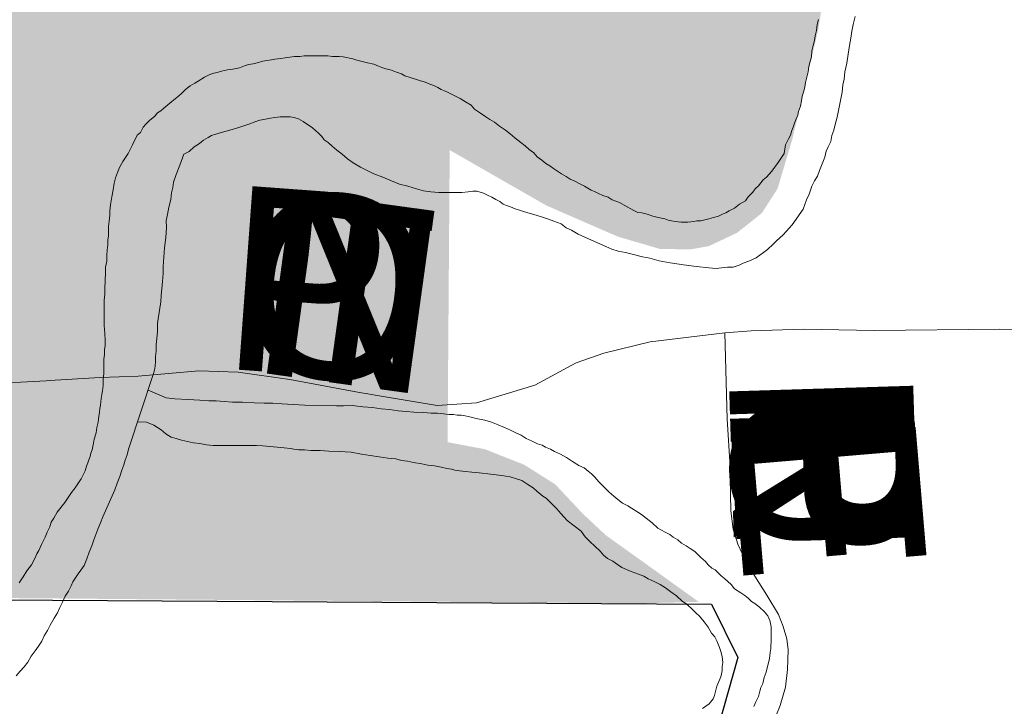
# Model space of a CAD drawing. Header units: feet. Extents: x 92 to 141.3, y -5 to 23.6.
# Tile 45 of 256: x 112.3 to 112.9, y 4.7 to 5.1. Entities that reach past the tile are written whole.
import ezdxf

# ---------------------------------------------------------------- set-up
doc = ezdxf.new("R2010")
doc.units = ezdxf.units.FT
doc.header["$MEASUREMENT"] = 0
doc.linetypes.add('CUY - Design$0$DGN1', pattern=[2231.760665, 0, -2231.760665])
doc.linetypes.add('CUY - Design$0$DGN3', pattern=[4463.52133, 2975.680887, -1487.840443])
for name, color, linetype, lineweight in [('CUY - Design$0$GM_X_City_Street', 7, 'Continuous', 0), ('CUY - Design$0$GM_X_Corporation', 7, 'CUY - Design$0$DGN1', 13), ('CUY - Design$0$GM_X_Major_River', 5, 'Continuous', 13), ('CUY - Design$0$GM_X_Township', 7, 'CUY - Design$0$DGN3', 30)]:
    doc.layers.add(name, color=color, linetype=linetype, lineweight=lineweight)
doc.layers.add('TX_X_20', color=7, linetype='Continuous')
doc.styles.add('CUY - Design$0$Styledgn030', font='dgn030.shx')

msp = doc.modelspace()

# ---------------------------------------------------------------- hatches: boundary and pattern name
at = {"layer": 'CUY - Design$0$GM_X_Corporation'}
msp.add_hatch(color=256, dxfattribs=at).paths.add_polyline_path([(107.66933, 5.24212), (108.25336, 5.2366), (108.25751, 5.43919), (109.02955, 5.43417), (109.05448, 5.79735), (109.22132, 5.79896), (109.2203, 6.37204), (109.4135, 6.37501), (109.42125, 6.39609), (109.58334, 6.5557), (109.56597, 6.57336), (109.76698, 6.5809), (109.77951, 6.95395), (111.44186, 6.93901), (111.4484, 7.15896), (111.45026, 7.20889), (111.45201, 7.28605), (111.45623, 7.46679), (111.98769, 7.46226), (112.00279, 8.01438), (112.54661, 8.00907), (112.54776, 8.03219), (113.04979, 8.02809), (113.0385, 7.21738), (113.01927, 5.74802), (113.01399, 5.45815), (112.98276, 5.43861), (112.94864, 5.41824), (112.93222, 5.40454), (112.85097, 5.32207), (112.83827, 5.30386), (112.81905, 5.26829), (112.80844, 5.24224), (112.79992, 5.20879), (112.79384, 5.18153), (112.78259, 5.10928), (112.76638, 5.04072), (112.75702, 5.00932), (112.7472, 4.99401), (112.73159, 4.98156), (112.71391, 4.97323), (112.70238, 4.97111), (112.68302, 4.97143), (112.65662, 4.97915), (112.61164, 4.99874), (112.55095, 5.03353), (112.5496, 4.84994), (112.5731, 4.84551), (112.59786, 4.83572), (112.61727, 4.82344), (112.63464, 4.80495), (112.64911, 4.7914), (112.66977, 4.77665), (112.70746, 4.74956), (112.66864, 4.74859), (111.53941, 4.75819), (111.5344, 4.35138), (109.90342, 4.35861), (109.89982, 3.80082), (109.80878, 3.80122), (109.70455, 3.80072), (109.14803, 3.80506), (109.14797, 3.5707), (108.9454, 3.57772), (108.94407, 3.37797), (107.66073, 3.39095)])

# ---------------------------------------------------------------- linework, layer by layer
at = {"layer": 'CUY - Design$0$GM_X_City_Street', "flags": 128}
for points in [[(112.72378, 4.91876), (112.7405, 4.91989), (112.77336, 4.92101), (112.81768, 4.92008), (112.89669, 4.92097), (113.01057, 4.91846), (113.09431, 4.91679), (113.20559, 4.91776)], [(112.504, 4.87958), (112.54315, 4.87304), (112.56783, 4.87471), (112.60445, 4.88588), (112.63044, 4.89979), (112.64772, 4.90598), (112.67702, 4.91294), (112.72378, 4.91876)], [(112.75324, 4.67106), (112.75874, 4.68442), (112.76203, 4.69598), (112.76336, 4.70695), (112.76366, 4.71944), (112.76292, 4.72628), (112.76052, 4.73403), (112.75757, 4.7416), (112.75036, 4.75379), (112.7428, 4.76579), (112.73652, 4.7765), (112.73198, 4.78587), (112.72919, 4.79519), (112.72773, 4.80682), (112.72691, 4.83774), (112.72529, 4.86447), (112.72378, 4.91876)], [(112.29934, 4.88865), (112.33117, 4.89054), (112.35504, 4.89139), (112.39331, 4.89473), (112.41801, 4.89392), (112.45052, 4.88943), (112.49416, 4.88123), (112.49948, 4.88034), (112.504, 4.87958)], [(112.11513, 4.88818), (112.12827, 4.88785), (112.24186, 4.88508), (112.25504, 4.88674), (112.28137, 4.88759), (112.29726, 4.88853), (112.29934, 4.88865)]]:
    msp.add_lwpolyline(points, dxfattribs=at)
at = {"layer": 'CUY - Design$0$GM_X_Corporation', "flags": 128}
for points in [[(107.66933, 5.24212), (108.25336, 5.2366), (108.25751, 5.43919), (109.02955, 5.43417), (109.05448, 5.79735), (109.22132, 5.79896), (109.2203, 6.37204), (109.4135, 6.37501), (109.42125, 6.39609), (109.58334, 6.5557), (109.56597, 6.57336), (109.76698, 6.5809), (109.77951, 6.95395), (111.44186, 6.93901), (111.4484, 7.15896), (111.45026, 7.20889), (111.45201, 7.28605), (111.45623, 7.46679), (111.98769, 7.46226), (112.00279, 8.01438), (112.54661, 8.00907), (112.54776, 8.03219), (113.04979, 8.02809), (113.0385, 7.21738), (113.01927, 5.74802), (113.01399, 5.45815), (112.98276, 5.43861), (112.94864, 5.41824), (112.93222, 5.40454), (112.85097, 5.32207), (112.83827, 5.30386), (112.81905, 5.26829), (112.80844, 5.24224), (112.79992, 5.20879), (112.79384, 5.18153), (112.78259, 5.10928), (112.76638, 5.04072), (112.75702, 5.00932), (112.7472, 4.99401), (112.73159, 4.98156), (112.71391, 4.97323), (112.70238, 4.97111), (112.68302, 4.97143), (112.65662, 4.97915), (112.61164, 4.99874), (112.55095, 5.03353), (112.5496, 4.84994), (112.5731, 4.84551), (112.59786, 4.83572), (112.61727, 4.82344), (112.63464, 4.80495), (112.64911, 4.7914), (112.66977, 4.77665), (112.70746, 4.74956), (112.66864, 4.74859), (111.53941, 4.75819), (111.5344, 4.35138), (109.90342, 4.35861), (109.89982, 3.80082), (109.80878, 3.80122), (109.70455, 3.80072), (109.14803, 3.80506), (109.14797, 3.5707), (108.9454, 3.57772), (108.94407, 3.37797), (107.66073, 3.39095), (107.66933, 5.24212)], [(112.94219, 3.88668), (112.92863, 3.87531), (112.95793, 3.81248), (112.94861, 3.81084), (112.95859, 3.78186), (112.97514, 3.76798), (112.98192, 3.76786), (113.0003, 3.74256), (113.01368, 3.7194), (113.03014, 3.73274), (113.04485, 3.77314), (113.02957, 3.8231), (113.04078, 3.82718), (113.06039, 3.76305), (113.07009, 3.78485), (113.08737, 3.81876), (113.11139, 3.84639), (113.10886, 3.85375), (113.11984, 3.85822), (113.16845, 3.87506), (113.20519, 3.89038), (113.22146, 3.89315), (113.22854, 3.89344), (113.24309, 3.89267), (113.26395, 3.89047), (113.32205, 3.88302), (113.32274, 3.92313), (113.35358, 3.92205), (113.35279, 3.87681), (113.37315, 3.87173), (113.38711, 3.86301), (113.39477, 3.89375), (113.40932, 3.90829), (113.45075, 3.8834), (113.45831, 3.89209), (113.4615, 3.90401), (113.41207, 3.91819), (113.42165, 3.95395), (113.47109, 3.93978), (113.48296, 3.98409), (113.50298, 4.04571), (113.62639, 4.04787), (113.60637, 3.98624), (113.75178, 3.98878), (113.74897, 3.82794), (113.80592, 3.82595), (113.80606, 3.83418), (113.8519, 3.83258), (113.85503, 3.89215), (113.94069, 3.88766), (113.93959, 3.82493), (114.04289, 3.89726), (114.07658, 3.89549), (114.07607, 3.8811), (114.21587, 3.87622), (114.21341, 3.80591), (114.28716, 3.80205), (114.28571, 3.71875), (114.34877, 3.71544), (114.35105, 3.72716), (114.35556, 3.7364), (114.36056, 3.73965), (114.45795, 3.93933), (114.56408, 3.93747), (114.57426, 3.94766), (114.58881, 3.96499), (114.60335, 3.97677), (114.81431, 4.19377), (114.84069, 4.23531), (114.86993, 4.2747), (115.44633, 5.22009), (115.50102, 5.30945), (115.52838, 5.36403), (115.54788, 5.4201), (115.56609, 5.50089), (115.57251, 5.53071), (115.56823, 5.56032), (115.54169, 5.69672), (115.52856, 5.75832), (115.51673, 5.79479), (115.49355, 5.82196), (115.49211, 5.83224), (115.669, 5.83398), (115.8477, 5.83484), (115.91124, 5.95021), (116.04276, 5.95703), (116.32771, 5.94325), (116.47384, 5.95348), (116.97435, 5.93963), (116.99262, 5.95333), (117.23009, 5.94983), (117.23374, 5.94298), (117.32085, 5.94295), (117.38705, 6.00814), (117.41011, 6.02356), (117.43539, 6.0387), (117.46314, 6.05337), (117.48873, 6.06525), (117.51317, 6.07521), (117.54127, 6.08508), (117.56443, 6.09202), (117.58045, 6.0962), (117.60001, 6.10065), (117.6313, 6.10629), (117.65379, 6.10925), (117.67248, 6.11102), (117.6978, 6.11245), (117.72894, 6.11267), (117.7754, 6.11104), (118.36809, 6.09035), (118.38557, 6.08974), (118.38322, 6.00934), (118.379, 5.96497), (118.3705, 5.91717), (118.34637, 5.8457), (118.18092, 5.84355), (118.18138, 5.56514), (118.17276, 4.83841), (118.16283, 4.08284), (118.15867, 3.55865), (117.62314, 3.57161), (117.54442, 3.57456), (117.54423, 3.56301), (117.14798, 3.56579), (117.14815, 3.45072), (117.01264, 3.4513), (117.01409, 3.58495), (116.35081, 3.60221), (114.93616, 3.64097), (114.91521, 3.63848), (114.90212, 3.63368), (114.86548, 3.63411), (114.86573, 3.6412), (114.86156, 3.644), (114.06143, 3.65609), (113.05835, 3.67123), (112.97439, 3.66664), (112.97399, 3.63234), (112.95472, 3.63808), (112.94314, 3.64958), (112.93527, 3.66233), (112.91858, 3.7163), (112.90068, 3.76531), (112.89236, 3.78548), (112.87869, 3.80398), (112.86049, 3.82288), (112.83283, 3.83884), (112.81714, 3.84743), (112.79486, 3.85558), (112.7668, 3.86865), (112.75523, 3.87685), (112.74613, 3.88629), (112.73411, 3.9048), (112.725, 3.9192), (112.7093, 3.9315), (112.69486, 3.93474), (112.67139, 3.93339), (112.62733, 3.92823), (112.60304, 3.92317), (112.55325, 3.91015), (112.54212, 3.9101), (112.53387, 3.91377), (112.52475, 3.92982), (112.51894, 3.93969), (112.50985, 3.94543), (112.49213, 3.94658), (112.48101, 3.94818), (112.47357, 3.95269), (112.46652, 3.9642), (112.45862, 3.98479), (112.45353, 4.02108), (112.45757, 4.04337), (112.47025, 4.06736), (112.48624, 4.086), (112.49938, 4.09638), (112.51665, 4.10388), (112.54711, 4.11062), (112.57965, 4.11366), (112.59775, 4.1187), (112.61628, 4.12167), (112.66033, 4.12806), (112.67062, 4.13265), (112.68253, 4.14013), (112.6973, 4.1567), (112.70918, 4.17285), (112.72519, 4.18777), (112.73668, 4.19897), (112.75841, 4.22547), (112.77231, 4.25483), (112.77553, 4.27299), (112.77298, 4.29361), (112.76839, 4.30927), (112.75969, 4.32202), (112.74894, 4.33145), (112.73408, 4.33881), (112.72007, 4.33875), (112.70444, 4.3329), (112.67978, 4.31958), (112.65715, 4.31205), (112.63656, 4.30989), (112.62049, 4.31064), (112.60688, 4.31512), (112.58952, 4.32906), (112.57711, 4.34344), (112.56755, 4.36444), (112.56253, 4.38381), (112.53207, 4.37872), (112.50738, 4.37035), (112.48312, 4.35868), (112.43584, 4.3333), (112.4198, 4.32704), (112.41033, 4.32534), (112.39756, 4.32693), (112.38519, 4.32935), (112.37156, 4.33919), (112.35586, 4.35108), (112.34551, 4.36341), (112.33802, 4.38318), (112.31844, 4.43919), (112.31634, 4.4495), (112.31711, 4.46229), (112.32197, 4.48253), (112.32853, 4.49287), (112.36413, 4.55451), (112.40097, 4.61533), (112.40712, 4.62319), (112.41492, 4.62983), (112.42766, 4.63649), (112.45112, 4.64196), (112.48945, 4.63843), (112.508, 4.63439), (112.57317, 4.61448), (112.58842, 4.61207), (112.60366, 4.61421), (112.61764, 4.62046), (112.63328, 4.62342), (112.65141, 4.62268), (112.67076, 4.62607), (112.68762, 4.6344), (112.70854, 4.65636), (112.71997, 4.68364), (112.72444, 4.70058), (112.72602, 4.71833), (112.71812, 4.73685), (112.70746, 4.74956), (112.66977, 4.77665), (112.64911, 4.7914), (112.63464, 4.80495), (112.61727, 4.82344), (112.59786, 4.83572), (112.5731, 4.84551), (112.5496, 4.84994), (112.55095, 5.03353), (112.61164, 4.99874), (112.65662, 4.97915), (112.68302, 4.97143), (112.70238, 4.97111), (112.71391, 4.97323), (112.73159, 4.98156), (112.7472, 4.99401), (112.75702, 5.00932), (112.76638, 5.04072), (112.78259, 5.10928), (112.79384, 5.18153), (112.79992, 5.20879), (112.80844, 5.24224), (112.81905, 5.26829), (112.83827, 5.30386), (112.85097, 5.32207), (112.93222, 5.40454), (112.94864, 5.41824), (112.98276, 5.43861), (113.01399, 5.45815), (113.01927, 5.74802), (113.07726, 5.79766), (113.11292, 5.82725), (113.40537, 5.82612), (114.07004, 5.82775), (114.1077, 5.82795), (114.0993, 5.81278), (114.07936, 5.78816), (114.04137, 5.73391), (114.03567, 5.72272), (114.00995, 5.69609), (114.01889, 5.67397), (114.01401, 5.67179), (114.02934, 5.63384), (113.5937, 5.05572), (113.59353, 5.05004), (113.59284, 5.04232), (113.59207, 5.03716), (113.59145, 5.0339), (113.59065, 5.0303), (113.58973, 5.02671), (113.58755, 5.0197), (113.58487, 5.01276), (113.58285, 5.00828), (113.58091, 5.00442), (113.55284, 5.01998), (113.53917, 4.99893), (113.55661, 4.98088), (113.56165, 4.97545), (113.56523, 4.97136), (113.5698, 4.96585), (113.57304, 4.96173), (113.57604, 4.95772), (113.38191, 4.79482), (113.3857, 5.01219), (113.37956, 5.00132), (113.32108, 4.91912), (113.28454, 4.8746), (113.29914, 4.80265), (113.34297, 4.79922), (113.35026, 4.72728), (113.20045, 4.63139), (112.96293, 4.41564), (112.92997, 4.37122), (112.89601, 4.33334), (112.86718, 4.27883), (112.8506, 4.20852), (112.85178, 4.07265), (112.87231, 4.01103), (112.94219, 3.88668)]]:
    msp.add_lwpolyline(points, dxfattribs=at)
at = {"layer": 'CUY - Design$0$GM_X_Major_River', "flags": 128}
for points in [[(112.78271, 5.11572), (112.78189, 5.11242), (112.78149, 5.1087), (112.78068, 5.1054), (112.78027, 5.10251), (112.77946, 5.0992), (112.77865, 5.0959), (112.77824, 5.09218), (112.77743, 5.08929), (112.77662, 5.08599), (112.77621, 5.08268), (112.7754, 5.07938), (112.77458, 5.07607), (112.77418, 5.07318), (112.77337, 5.06988), (112.77255, 5.0674), (112.77215, 5.06451), (112.77133, 5.0612), (112.77011, 5.0579), (112.7697, 5.05542), (112.76848, 5.05253), (112.76766, 5.05046), (112.76684, 5.04798), (112.76602, 5.04591), (112.76521, 5.04302), (112.76398, 5.04054), (112.76192, 5.03682), (112.76112, 5.03145), (112.75742, 5.02566), (112.75331, 5.02028), (112.75002, 5.01655), (112.74796, 5.0149), (112.74509, 5.01117), (112.74303, 5.0091), (112.74139, 5.00703), (112.73851, 5.00413), (112.73686, 5.00165), (112.73316, 4.99958), (112.72986, 4.99709), (112.72657, 4.99543), (112.72451, 4.99418), (112.72245, 4.99335), (112.71997, 4.9921), (112.71667, 4.99127), (112.71379, 4.99043), (112.70884, 4.98918), (112.70636, 4.98917), (112.7043, 4.98875), (112.70059, 4.98833), (112.69852, 4.98832), (112.69646, 4.98832), (112.69274, 4.98871), (112.69026, 4.98912), (112.6882, 4.98953), (112.68613, 4.99035), (112.682, 4.99116), (112.6787, 4.99197), (112.67498, 4.9932), (112.67167, 4.99402), (112.6692, 4.99442), (112.66671, 4.99565), (112.66051, 4.99893), (112.65761, 5.00058), (112.65307, 5.00221), (112.65059, 5.00386), (112.64728, 5.00509), (112.64439, 5.00632), (112.64191, 5.00754), (112.63984, 5.00836), (112.6357, 5.01083), (112.63239, 5.01247), (112.6295, 5.01411), (112.62661, 5.01534)], [(112.78271, 5.11572), (112.78189, 5.11242), (112.78149, 5.1087), (112.78068, 5.1054), (112.78027, 5.10251), (112.77946, 5.0992), (112.77865, 5.0959), (112.77824, 5.09218), (112.77743, 5.08929), (112.77662, 5.08599), (112.77621, 5.08268), (112.7754, 5.07938), (112.77458, 5.07607), (112.77418, 5.07318), (112.77337, 5.06988), (112.77255, 5.0674), (112.77215, 5.06451), (112.77133, 5.0612), (112.77011, 5.0579), (112.7697, 5.05542), (112.76848, 5.05253), (112.76766, 5.05046), (112.76684, 5.04798), (112.76602, 5.04591), (112.76521, 5.04302), (112.76398, 5.04054), (112.76192, 5.03682), (112.76112, 5.03145), (112.75742, 5.02566), (112.75331, 5.02028), (112.75002, 5.01655), (112.74796, 5.0149), (112.74509, 5.01117), (112.74303, 5.0091), (112.74139, 5.00703), (112.73851, 5.00413), (112.73686, 5.00165), (112.73316, 4.99958), (112.72986, 4.99709), (112.72657, 4.99543), (112.72451, 4.99418), (112.72245, 4.99335), (112.71997, 4.9921), (112.71667, 4.99127), (112.71379, 4.99043), (112.70884, 4.98918), (112.70636, 4.98917), (112.7043, 4.98875), (112.70059, 4.98833), (112.69852, 4.98832), (112.69646, 4.98832), (112.69274, 4.98871), (112.69026, 4.98912), (112.6882, 4.98953), (112.68613, 4.99035), (112.682, 4.99116), (112.6787, 4.99197), (112.67498, 4.9932), (112.67167, 4.99402), (112.6692, 4.99442), (112.66671, 4.99565), (112.66051, 4.99893), (112.65761, 5.00058), (112.65307, 5.00221), (112.65059, 5.00386), (112.64728, 5.00509), (112.64439, 5.00632), (112.64191, 5.00754), (112.63984, 5.00836), (112.6357, 5.01083), (112.63239, 5.01247), (112.6295, 5.01411), (112.62661, 5.01534)], [(112.80582, 5.11745), (112.80459, 5.11249), (112.80378, 5.10836), (112.80297, 5.10382), (112.80216, 5.09928), (112.80135, 5.09391), (112.80055, 5.08812), (112.79933, 5.08276), (112.79893, 5.07821), (112.79812, 5.0745), (112.79772, 5.06995), (112.79447, 5.05426), (112.79325, 5.04971), (112.79244, 5.046), (112.79121, 5.04269), (112.7904, 5.03897), (112.78876, 5.03566), (112.78753, 5.03277)], [(112.78753, 5.03277), (112.78876, 5.03566), (112.7904, 5.03897), (112.79121, 5.04269), (112.79244, 5.046), (112.79325, 5.04971), (112.79447, 5.05426), (112.79772, 5.06995), (112.79812, 5.0745), (112.79893, 5.07821), (112.79933, 5.08276), (112.80055, 5.08812), (112.80135, 5.09391), (112.80216, 5.09928), (112.80297, 5.10382), (112.80378, 5.10836), (112.80459, 5.11249), (112.80582, 5.11745)], [(112.62661, 5.01534), (112.62412, 5.01698), (112.62123, 5.01862), (112.61875, 5.02027), (112.61626, 5.02191), (112.61378, 5.02355), (112.6113, 5.0252), (112.60881, 5.02725), (112.60592, 5.02931), (112.60385, 5.03178), (112.60095, 5.03383), (112.59847, 5.0363), (112.59557, 5.03836), (112.59184, 5.04123), (112.58895, 5.0437), (112.58605, 5.04617), (112.58232, 5.04864), (112.57901, 5.0511), (112.57612, 5.05274), (112.57364, 5.05438), (112.57032, 5.05685), (112.5666, 5.05932), (112.56453, 5.06179), (112.56081, 5.06384), (112.5575, 5.06589), (112.5546, 5.06754), (112.55212, 5.06876), (112.54964, 5.07), (112.54757, 5.07081), (112.54551, 5.07163), (112.54344, 5.07287), (112.54096, 5.0741), (112.53848, 5.07491), (112.53558, 5.07614), (112.53187, 5.07737), (112.52939, 5.07819), (112.52278, 5.08023), (112.52071, 5.08146), (112.51823, 5.08228), (112.51575, 5.0831), (112.51368, 5.08392), (112.51079, 5.08473), (112.50831, 5.08555), (112.50624, 5.08637), (112.50335, 5.0876), (112.49922, 5.08841), (112.49591, 5.08923), (112.49261, 5.09004), (112.49013, 5.09086), (112.48806, 5.09127), (112.486, 5.09167), (112.48393, 5.09208), (112.48146, 5.09248), (112.47733, 5.09247), (112.47444, 5.09287), (112.47113, 5.09286), (112.46742, 5.09285), (112.46412, 5.09284), (112.46164, 5.09283), (112.45957, 5.09283), (112.45669, 5.09241), (112.45338, 5.09239), (112.4505, 5.09197), (112.44761, 5.09155), (112.44472, 5.09113), (112.44101, 5.0907), (112.43895, 5.09028), (112.43606, 5.08986), (112.43358, 5.08944), (112.43069, 5.08861), (112.4274, 5.08777), (112.42451, 5.08735), (112.42203, 5.08652), (112.41874, 5.08527), (112.41461, 5.08443), (112.41131, 5.08401), (112.4076, 5.08317), (112.40471, 5.08233), (112.40265, 5.08191), (112.40018, 5.08108), (112.39688, 5.07942), (112.39276, 5.07693), (112.3907, 5.07569), (112.38782, 5.07403), (112.38494, 5.07154), (112.38288, 5.06947), (112.38041, 5.0674), (112.37835, 5.06574), (112.37629, 5.06408), (112.37382, 5.06201), (112.37135, 5.05994), (112.3693, 5.05828), (112.36723, 5.05704), (112.36559, 5.05497), (112.3623, 5.05207), (112.36024, 5.05), (112.35819, 5.04793), (112.35655, 5.04462), (112.35449, 5.04296), (112.35162, 5.03676), (112.34875, 5.03138)], [(112.62661, 5.01534), (112.62412, 5.01698), (112.62123, 5.01862), (112.61875, 5.02027), (112.61626, 5.02191), (112.61378, 5.02355), (112.6113, 5.0252), (112.60881, 5.02725), (112.60592, 5.02931), (112.60385, 5.03178), (112.60095, 5.03383), (112.59847, 5.0363), (112.59557, 5.03836), (112.59184, 5.04123), (112.58895, 5.0437), (112.58605, 5.04617), (112.58232, 5.04864), (112.57901, 5.0511), (112.57612, 5.05274), (112.57364, 5.05438), (112.57032, 5.05685), (112.5666, 5.05932), (112.56453, 5.06179), (112.56081, 5.06384), (112.5575, 5.06589), (112.5546, 5.06754), (112.55212, 5.06876), (112.54964, 5.07), (112.54757, 5.07081), (112.54551, 5.07163), (112.54344, 5.07287), (112.54096, 5.0741), (112.53848, 5.07491), (112.53558, 5.07614), (112.53187, 5.07737), (112.52939, 5.07819), (112.52278, 5.08023), (112.52071, 5.08146), (112.51823, 5.08228), (112.51575, 5.0831), (112.51368, 5.08392), (112.51079, 5.08473), (112.50831, 5.08555), (112.50624, 5.08637), (112.50335, 5.0876), (112.49922, 5.08841), (112.49591, 5.08923), (112.49261, 5.09004), (112.49013, 5.09086), (112.48806, 5.09127), (112.486, 5.09167), (112.48393, 5.09208), (112.48146, 5.09248), (112.47733, 5.09247), (112.47444, 5.09287), (112.47113, 5.09286), (112.46742, 5.09285), (112.46412, 5.09284), (112.46164, 5.09283), (112.45957, 5.09283), (112.45669, 5.09241), (112.45338, 5.09239), (112.4505, 5.09197), (112.44761, 5.09155), (112.44472, 5.09113), (112.44101, 5.0907), (112.43895, 5.09028), (112.43606, 5.08986), (112.43358, 5.08944), (112.43069, 5.08861), (112.4274, 5.08777), (112.42451, 5.08735), (112.42203, 5.08652), (112.41874, 5.08527), (112.41461, 5.08443), (112.41131, 5.08401), (112.4076, 5.08317), (112.40471, 5.08233), (112.40265, 5.08191), (112.40018, 5.08108), (112.39688, 5.07942), (112.39276, 5.07693), (112.3907, 5.07569), (112.38782, 5.07403), (112.38494, 5.07154), (112.38288, 5.06947), (112.38041, 5.0674), (112.37835, 5.06574), (112.37629, 5.06408), (112.37382, 5.06201), (112.37135, 5.05994), (112.3693, 5.05828), (112.36723, 5.05704), (112.36559, 5.05497), (112.3623, 5.05207), (112.36024, 5.05), (112.35819, 5.04793), (112.35655, 5.04462), (112.35449, 5.04296), (112.35162, 5.03676), (112.34875, 5.03138)], [(112.78753, 5.03277), (112.78672, 5.02905), (112.78508, 5.02492), (112.78344, 5.02079), (112.78222, 5.01707), (112.78016, 5.01417), (112.77852, 5.01087), (112.77689, 5.00591), (112.77525, 5.00219), (112.77321, 4.9964), (112.76622, 4.98647), (112.76047, 4.98026), (112.75635, 4.97653), (112.7543, 4.97446), (112.75059, 4.97115), (112.74812, 4.96908), (112.74359, 4.96576), (112.73906, 4.96368), (112.73535, 4.96243), (112.73288, 4.96119), (112.72917, 4.95994), (112.72545, 4.95992), (112.72174, 4.9595), (112.71844, 4.95908), (112.71389, 4.95948), (112.70605, 4.96028), (112.69779, 4.96149), (112.68953, 4.9627), (112.68251, 4.96392), (112.67672, 4.96555), (112.67218, 4.96636), (112.6664, 4.96799), (112.66144, 4.96922), (112.65689, 4.97003), (112.65276, 4.97125), (112.64904, 4.97289), (112.63622, 4.97863), (112.63168, 4.98068), (112.62754, 4.98314), (112.62424, 4.98478), (112.62092, 4.98725), (112.61638, 4.98889), (112.61307, 4.99012), (112.60935, 4.99134), (112.60522, 4.99257), (112.6015, 4.99379), (112.59737, 4.99502), (112.59489, 4.99584), (112.592, 4.99665), (112.5891, 4.99788), (112.58662, 4.9987), (112.58456, 4.99952), (112.58249, 5.00116), (112.58001, 5.00239), (112.57752, 5.00404), (112.57463, 5.00527), (112.57215, 5.0065), (112.56802, 5.00772), (112.56554, 5.00771), (112.56265, 5.00729), (112.55853, 5.00687), (112.5544, 5.00686), (112.55068, 5.00684), (112.54408, 5.00682), (112.53912, 5.00722), (112.53458, 5.00803), (112.53003, 5.00925), (112.52466, 5.01089), (112.51929, 5.01211), (112.51433, 5.01416), (112.50896, 5.01662), (112.50317, 5.01866), (112.49904, 5.02071), (112.4949, 5.02276), (112.49035, 5.02564), (112.48663, 5.02811), (112.48332, 5.03098), (112.48001, 5.03345), (112.47711, 5.03592), (112.47462, 5.03839), (112.47214, 5.04003), (112.47048, 5.04209), (112.46841, 5.04415), (112.46468, 5.04744), (112.45889, 5.05155), (112.456, 5.05319), (112.4531, 5.054), (112.45063, 5.05441), (112.44691, 5.0544), (112.44443, 5.05439), (112.44113, 5.05397), (112.43825, 5.05354), (112.43412, 5.05271), (112.43165, 5.05229), (112.42917, 5.05145), (112.42464, 5.04979), (112.41845, 5.0477), (112.41268, 5.04603), (112.40814, 5.04478), (112.40402, 5.04353), (112.40113, 5.0427)], [(112.40113, 5.0427), (112.40402, 5.04353), (112.40814, 5.04478), (112.41268, 5.04603), (112.41845, 5.0477), (112.42464, 5.04979), (112.42917, 5.05145), (112.43165, 5.05229), (112.43412, 5.05271), (112.43825, 5.05354), (112.44113, 5.05397), (112.44443, 5.05439), (112.44691, 5.0544), (112.45063, 5.05441), (112.4531, 5.054), (112.456, 5.05319), (112.45889, 5.05155), (112.46468, 5.04744), (112.46841, 5.04415), (112.47048, 5.04209), (112.47214, 5.04003), (112.47462, 5.03839), (112.47711, 5.03592), (112.48001, 5.03345), (112.48332, 5.03098), (112.48663, 5.02811), (112.49035, 5.02564), (112.4949, 5.02276), (112.49904, 5.02071), (112.50317, 5.01866), (112.50896, 5.01662), (112.51433, 5.01416), (112.51929, 5.01211), (112.52466, 5.01089), (112.53003, 5.00925), (112.53458, 5.00803), (112.53912, 5.00722), (112.54408, 5.00682), (112.55068, 5.00684), (112.5544, 5.00686), (112.55853, 5.00687), (112.56265, 5.00729), (112.56554, 5.00771), (112.56802, 5.00772), (112.57215, 5.0065), (112.57463, 5.00527), (112.57752, 5.00404), (112.58001, 5.00239), (112.58249, 5.00116), (112.58456, 4.99952), (112.58662, 4.9987), (112.5891, 4.99788), (112.592, 4.99665), (112.59489, 4.99584), (112.59737, 4.99502), (112.6015, 4.99379), (112.60522, 4.99257), (112.60935, 4.99134), (112.61307, 4.99012), (112.61638, 4.98889), (112.62092, 4.98725), (112.62424, 4.98478), (112.62754, 4.98314), (112.63168, 4.98068), (112.63622, 4.97863), (112.64904, 4.97289), (112.65276, 4.97125), (112.65689, 4.97003), (112.66144, 4.96922), (112.6664, 4.96799), (112.67218, 4.96636), (112.67672, 4.96555), (112.68251, 4.96392), (112.68953, 4.9627), (112.69779, 4.96149), (112.70605, 4.96028), (112.71389, 4.95948), (112.71844, 4.95908), (112.72174, 4.9595), (112.72545, 4.95992), (112.72917, 4.95994), (112.73288, 4.96119), (112.73535, 4.96243), (112.73906, 4.96368), (112.74359, 4.96576), (112.74812, 4.96908), (112.75059, 4.97115), (112.7543, 4.97446), (112.75635, 4.97653), (112.76047, 4.98026), (112.76622, 4.98647), (112.77321, 4.9964), (112.77525, 5.00219), (112.77689, 5.00591), (112.77852, 5.01087), (112.78016, 5.01417), (112.78222, 5.01707), (112.78344, 5.02079), (112.78508, 5.02492), (112.78672, 5.02905), (112.78753, 5.03277)], [(112.40113, 5.0427), (112.39907, 5.04145), (112.39619, 5.03979), (112.39372, 5.03772), (112.39042, 5.03564), (112.38713, 5.03274), (112.38384, 5.03108), (112.38138, 5.02406), (112.37893, 5.01827), (112.37729, 5.01331), (112.37689, 5.01001), (112.37608, 5.0067), (112.37568, 5.00258), (112.37446, 4.99762), (112.37365, 4.99307), (112.37283, 4.98936), (112.37285, 4.98482), (112.37246, 4.97862), (112.37166, 4.97202), (112.37126, 4.96624), (112.37087, 4.96046), (112.37089, 4.95592), (112.37049, 4.95096), (112.37009, 4.94642), (112.36969, 4.94229), (112.3693, 4.93816), (112.36768, 4.92742), (112.36728, 4.92453), (112.36729, 4.92206), (112.36729, 4.91958), (112.3669, 4.91504), (112.3665, 4.91132), (112.36651, 4.90719), (112.36611, 4.90389), (112.36612, 4.90059), (112.36572, 4.8977), (112.36532, 4.89522), (112.3648, 4.89313)], [(112.3648, 4.89313), (112.36532, 4.89522), (112.36572, 4.8977), (112.36612, 4.90059), (112.36611, 4.90389), (112.36651, 4.90719), (112.3665, 4.91132), (112.3669, 4.91504), (112.36729, 4.91958), (112.36729, 4.92206), (112.36728, 4.92453), (112.36768, 4.92742), (112.3693, 4.93816), (112.36969, 4.94229), (112.37009, 4.94642), (112.37049, 4.95096), (112.37089, 4.95592), (112.37087, 4.96046), (112.37126, 4.96624), (112.37166, 4.97202), (112.37246, 4.97862), (112.37285, 4.98482), (112.37283, 4.98936), (112.37365, 4.99307), (112.37446, 4.99762), (112.37568, 5.00258), (112.37608, 5.0067), (112.37689, 5.01001), (112.37729, 5.01331), (112.37893, 5.01827), (112.38138, 5.02406), (112.38384, 5.03108), (112.38713, 5.03274), (112.39042, 5.03564), (112.39372, 5.03772), (112.39619, 5.03979), (112.39907, 5.04145), (112.40113, 5.0427)], [(112.34875, 5.03138), (112.34546, 5.02642), (112.34341, 5.0227), (112.34219, 5.01939), (112.34096, 5.01609), (112.34015, 5.01278), (112.33933, 5.00865), (112.33852, 5.00411), (112.33772, 4.99915), (112.33731, 4.99544), (112.33732, 4.99255), (112.33692, 4.98883), (112.33652, 4.98553), (112.33653, 4.98264), (112.33654, 4.97975), (112.33614, 4.97686), (112.33615, 4.97397), (112.33575, 4.97066), (112.33535, 4.96777), (112.33536, 4.96365), (112.33455, 4.95993), (112.33456, 4.95663), (112.33418, 4.94631), (112.33419, 4.943), (112.33379, 4.93929), (112.33381, 4.93516), (112.33382, 4.93103), (112.33383, 4.92732), (112.33385, 4.92319), (112.33428, 4.91824), (112.33429, 4.91411), (112.33431, 4.91081), (112.3339, 4.90792), (112.33391, 4.90503), (112.33351, 4.90214), (112.33352, 4.89966), (112.33353, 4.89636), (112.33354, 4.89306), (112.33314, 4.88934), (112.33315, 4.88563), (112.33275, 4.88232), (112.33234, 4.87984), (112.33194, 4.87736), (112.33154, 4.87324), (112.33114, 4.87117), (112.33073, 4.86869), (112.33033, 4.86621), (112.32993, 4.8625), (112.32912, 4.85919), (112.32871, 4.85589), (112.32749, 4.85176), (112.32708, 4.84928), (112.32668, 4.84721), (112.32627, 4.84515), (112.32546, 4.84308), (112.32505, 4.84102), (112.32423, 4.83895), (112.32341, 4.83689), (112.32259, 4.83482), (112.32178, 4.83193), (112.32055, 4.82944), (112.31932, 4.82697), (112.31768, 4.82448), (112.31562, 4.82117), (112.31316, 4.81828), (112.31069, 4.81455), (112.30905, 4.81207), (112.30412, 4.80586), (112.30207, 4.80214), (112.30043, 4.79966), (112.29961, 4.79677), (112.29797, 4.79346), (112.29674, 4.79015), (112.29551, 4.78768), (112.29428, 4.78561), (112.29264, 4.78189), (112.29141, 4.77982), (112.29018, 4.77693), (112.28813, 4.77279), (112.28526, 4.76907), (112.28279, 4.76535), (112.28033, 4.76162)], [(112.34875, 5.03138), (112.34546, 5.02642), (112.34341, 5.0227), (112.34219, 5.01939), (112.34096, 5.01609), (112.34015, 5.01278), (112.33933, 5.00865), (112.33852, 5.00411), (112.33772, 4.99915), (112.33731, 4.99544), (112.33732, 4.99255), (112.33692, 4.98883), (112.33652, 4.98553), (112.33653, 4.98264), (112.33654, 4.97975), (112.33614, 4.97686), (112.33615, 4.97397), (112.33575, 4.97066), (112.33535, 4.96777), (112.33536, 4.96365), (112.33455, 4.95993), (112.33456, 4.95663), (112.33418, 4.94631), (112.33419, 4.943), (112.33379, 4.93929), (112.33381, 4.93516), (112.33382, 4.93103), (112.33383, 4.92732), (112.33385, 4.92319), (112.33428, 4.91824), (112.33429, 4.91411), (112.33431, 4.91081), (112.3339, 4.90792), (112.33391, 4.90503), (112.33351, 4.90214), (112.33352, 4.89966), (112.33353, 4.89636), (112.33354, 4.89306), (112.33314, 4.88934), (112.33315, 4.88563), (112.33275, 4.88232), (112.33234, 4.87984), (112.33194, 4.87736), (112.33154, 4.87324), (112.33114, 4.87117), (112.33073, 4.86869), (112.33033, 4.86621), (112.32993, 4.8625), (112.32912, 4.85919), (112.32871, 4.85589), (112.32749, 4.85176), (112.32708, 4.84928), (112.32668, 4.84721), (112.32627, 4.84515), (112.32546, 4.84308), (112.32505, 4.84102), (112.32423, 4.83895), (112.32341, 4.83689), (112.32259, 4.83482), (112.32178, 4.83193), (112.32055, 4.82944), (112.31932, 4.82697), (112.31768, 4.82448), (112.31562, 4.82117), (112.31316, 4.81828), (112.31069, 4.81455), (112.30905, 4.81207), (112.30412, 4.80586), (112.30207, 4.80214), (112.30043, 4.79966), (112.29961, 4.79677), (112.29797, 4.79346), (112.29674, 4.79015), (112.29551, 4.78768), (112.29428, 4.78561), (112.29264, 4.78189), (112.29141, 4.77982), (112.29018, 4.77693), (112.28813, 4.77279), (112.28526, 4.76907), (112.28279, 4.76535), (112.28033, 4.76162)], [(112.3648, 4.89314), (112.34898, 4.84563), (112.34816, 4.84192), (112.34693, 4.83861), (112.34612, 4.83572), (112.34489, 4.83241), (112.34367, 4.82828), (112.34203, 4.82415), (112.34039, 4.82001), (112.33794, 4.81423), (112.33302, 4.80307), (112.33138, 4.79935), (112.32975, 4.79521), (112.32852, 4.79191), (112.32729, 4.7886), (112.32607, 4.78488), (112.32443, 4.78075), (112.32279, 4.77662), (112.32116, 4.77248), (112.3191, 4.76959), (112.31746, 4.76711), (112.31582, 4.76462), (112.31417, 4.76214), (112.31295, 4.75966), (112.3113, 4.75635), (112.30925, 4.75305), (112.30761, 4.74933), (112.30598, 4.74602), (112.30434, 4.74271), (112.30228, 4.7394), (112.29982, 4.73485), (112.29818, 4.73155), (112.29613, 4.72824), (112.29449, 4.72493), (112.29244, 4.72162), (112.29038, 4.71873), (112.28792, 4.71542), (112.28587, 4.71169), (112.2834, 4.7088), (112.28093, 4.7059), (112.27847, 4.703)], [(112.27847, 4.703), (112.28093, 4.7059), (112.2834, 4.7088), (112.28587, 4.71169), (112.28792, 4.71542), (112.29038, 4.71873), (112.29244, 4.72162), (112.29449, 4.72493), (112.29613, 4.72824), (112.29818, 4.73155), (112.29982, 4.73485), (112.30228, 4.7394), (112.30434, 4.74271), (112.30598, 4.74602), (112.30761, 4.74933), (112.30925, 4.75305), (112.3113, 4.75635), (112.31295, 4.75966), (112.31417, 4.76214), (112.31582, 4.76462), (112.31746, 4.76711), (112.3191, 4.76959), (112.32116, 4.77248), (112.32279, 4.77662), (112.32443, 4.78075), (112.32607, 4.78488), (112.32729, 4.7886), (112.32852, 4.79191), (112.32975, 4.79521), (112.33138, 4.79935), (112.33302, 4.80307), (112.33794, 4.81423), (112.34039, 4.82001), (112.34203, 4.82415), (112.34367, 4.82828), (112.34489, 4.83241), (112.34612, 4.83572), (112.34693, 4.83861), (112.34816, 4.84192), (112.34898, 4.84563), (112.3648, 4.89314)], [(112.36133, 4.88271), (112.37281, 4.87791), (112.37817, 4.8771), (112.38643, 4.87671), (112.39386, 4.87632), (112.39964, 4.87593), (112.40418, 4.87594), (112.40914, 4.87554), (112.4145, 4.87515), (112.4207, 4.87517), (112.42813, 4.87478), (112.43432, 4.87439), (112.43969, 4.8744), (112.44547, 4.87401), (112.45249, 4.87362), (112.45992, 4.87323), (112.47973, 4.87288), (112.48427, 4.87289), (112.48964, 4.87291), (112.49625, 4.8721), (112.50244, 4.87171), (112.50781, 4.8709), (112.51318, 4.87051), (112.51855, 4.8697), (112.5235, 4.8693), (112.52845, 4.8689), (112.53465, 4.86851), (112.53919, 4.86811), (112.54332, 4.86812), (112.54703, 4.86772), (112.55034, 4.86732), (112.55323, 4.86733), (112.5557, 4.86692), (112.55818, 4.86693), (112.56066, 4.86653), (112.56438, 4.86571), (112.56768, 4.8649), (112.57305, 4.86368), (112.57718, 4.86245), (112.58132, 4.86081), (112.58545, 4.85918), (112.58917, 4.85754), (112.59248, 4.8559), (112.59579, 4.85426), (112.5991, 4.8522), (112.60282, 4.85056), (112.60613, 4.84892), (112.60902, 4.84811), (112.61109, 4.84687), (112.61439, 4.84565), (112.61688, 4.844), (112.6206, 4.84236), (112.62432, 4.84031), (112.62804, 4.83785), (112.63218, 4.83538), (112.63549, 4.83374), (112.63797, 4.83169), (112.64004, 4.83004), (112.64211, 4.82798), (112.6446, 4.8251), (112.64832, 4.8214)], [(112.42946, 4.84795), (112.42533, 4.84794), (112.41873, 4.84792), (112.41171, 4.8479), (112.40593, 4.84788), (112.40222, 4.84787), (112.39809, 4.84827), (112.39396, 4.84908), (112.38983, 4.84948), (112.38611, 4.85029), (112.38239, 4.85111), (112.37908, 4.85233), (112.37578, 4.85315), (112.37247, 4.8552), (112.36957, 4.85767), (112.36502, 4.86054), (112.36047, 4.86259), (112.35468, 4.86277)], [(112.70989, 4.68249), (112.71401, 4.68539), (112.71647, 4.6887), (112.7173, 4.69077), (112.71811, 4.69325), (112.71892, 4.69655), (112.72015, 4.69944), (112.72138, 4.70234), (112.72179, 4.7044), (112.72219, 4.70647), (112.72219, 4.70894), (112.72259, 4.71142), (112.72216, 4.71514), (112.72133, 4.71844), (112.72049, 4.72091), (112.71883, 4.72503), (112.71758, 4.7275), (112.71551, 4.72997), (112.71343, 4.73368), (112.71095, 4.73698), (112.70804, 4.74068), (112.70556, 4.74274), (112.70266, 4.74562), (112.69935, 4.7485), (112.69728, 4.74973), (112.69355, 4.75343), (112.68983, 4.7559), (112.68652, 4.75836), (112.68321, 4.76042), (112.67948, 4.76247), (112.67576, 4.76411), (112.67287, 4.76575), (112.66956, 4.76698), (112.66502, 4.76862), (112.66212, 4.76985), (112.65923, 4.77107), (112.65633, 4.77313), (112.65344, 4.77518), (112.65013, 4.77682), (112.64765, 4.77888), (112.64557, 4.78135), (112.64226, 4.78464), (112.63895, 4.78752), (112.63605, 4.7904), (112.63356, 4.79411), (112.62487, 4.80069), (112.6228, 4.80274), (112.62072, 4.80521), (112.61824, 4.80809), (112.61575, 4.81056), (112.61368, 4.81262), (112.61161, 4.81468), (112.60954, 4.81591), (112.60581, 4.8192), (112.60333, 4.82126), (112.60002, 4.82331), (112.5963, 4.82577), (112.59299, 4.827), (112.58886, 4.82823), (112.58349, 4.82904), (112.57688, 4.82984), (112.56945, 4.83064), (112.56491, 4.83104), (112.56078, 4.83144), (112.55706, 4.83185), (112.55417, 4.83225), (112.55211, 4.83307), (112.54921, 4.83347), (112.5455, 4.83428), (112.54137, 4.8351), (112.53724, 4.8355), (112.53352, 4.83631), (112.52815, 4.83712), (112.52443, 4.83793), (112.52072, 4.83833), (112.517, 4.83956), (112.51204, 4.83996), (112.50667, 4.84076), (112.50089, 4.84157), (112.49552, 4.84238), (112.48891, 4.8436), (112.48148, 4.84399), (112.47488, 4.84438), (112.46951, 4.84478), (112.46373, 4.84476), (112.4596, 4.84516), (112.45589, 4.84515), (112.453, 4.84555), (112.45093, 4.84596), (112.4468, 4.84636), (112.43359, 4.84755), (112.42946, 4.84795)], [(112.64832, 4.8214), (112.65122, 4.81852), (112.65412, 4.81605), (112.65661, 4.81399), (112.6595, 4.81153), (112.66281, 4.80989), (112.6715, 4.80455), (112.6744, 4.80208), (112.67812, 4.7992), (112.68185, 4.79591), (112.6864, 4.79345), (112.68929, 4.79181), (112.69136, 4.79016), (112.69425, 4.78852), (112.69674, 4.78647), (112.69963, 4.78482), (112.70212, 4.78318), (112.70501, 4.78113), (112.70874, 4.77742), (112.71164, 4.77496), (112.7133, 4.7729), (112.71578, 4.77084), (112.71785, 4.76961), (112.72158, 4.76591), (112.72365, 4.76426), (112.72779, 4.76056), (112.72986, 4.75768), (112.734, 4.75521), (112.73648, 4.75357), (112.73855, 4.75192), (112.74062, 4.74987), (112.74269, 4.74863), (112.74559, 4.74617), (112.7489, 4.74329), (112.75097, 4.74082), (112.75222, 4.73793), (112.75264, 4.73587), (112.75306, 4.73381), (112.75307, 4.73092), (112.75308, 4.72885), (112.75308, 4.72679), (112.75309, 4.72431), (112.75269, 4.72225), (112.75269, 4.72019), (112.75229, 4.71771), (112.75189, 4.71399), (112.74985, 4.70532), (112.74863, 4.70201), (112.74781, 4.69829), (112.74658, 4.69581), (112.74577, 4.69333), (112.74495, 4.69003), (112.74331, 4.68672), (112.74209, 4.68383)]]:
    msp.add_lwpolyline(points, dxfattribs=at)
at = {"layer": 'CUY - Design$0$GM_X_Township', "flags": 128}
msp.add_lwpolyline([(107.63971, 0.73089), (107.65259, 2.07604), (107.65485, 2.32232), (107.65665, 2.51224), (107.65952, 3.23792), (107.66012, 3.38959), (108.43951, 3.38466), (108.94798, 3.38201), (108.94672, 3.80503), (109.15605, 3.80567), (109.70609, 3.80737), (109.89829, 3.80796), (109.90416, 4.35973), (110.4448, 4.35677), (111.39821, 4.35155), (111.54578, 4.35075), (111.53955, 4.75519), (112.01609, 4.75229), (112.71549, 4.74804), (112.73196, 4.71461), (112.71995, 4.67169), (112.68816, 4.62837), (112.62339, 4.61602), (112.56688, 4.61233), (112.49842, 4.63341), (112.4151, 4.6285), (112.37421, 4.57074), (112.32338, 4.4614), (112.35257, 4.35986), (112.39584, 4.31692), (112.46351, 4.34454), (112.56294, 4.3771), (112.59877, 4.31971), (112.65362, 4.30648), (112.68745, 4.32133), (112.74397, 4.3312), (112.77114, 4.27836), (112.7422, 4.20079), (112.69134, 4.14454), (112.68439, 4.13685), (112.60023, 4.11461), (112.50617, 4.09855), (112.46529, 4.05152), (112.46235, 3.99457), (112.48087, 3.94587), (112.51963, 3.94007), (112.53528, 3.91282), (112.54641, 3.90539), (112.63635, 3.93259), (112.71435, 3.93758), (112.75179, 3.88095), (112.76581, 3.8698), (112.82312, 3.85037), (112.86476, 3.82601), (112.90019, 3.77853), (112.91498, 3.72693), (112.9343, 3.64851), (112.95202, 3.632), (112.97635, 3.63364), (112.97305, 3.63198), (112.9726, 3.50704), (112.97107, 3.0821), (112.96913, 2.5437), (112.96718, 2.34343), (112.96373, 1.989), (112.96291, 1.71551), (112.84876, 1.71315), (112.82624, 1.68661), (112.60465, 1.51737), (112.53829, 1.51737), (112.43216, 1.55218), (112.39154, 1.52017), (112.39884, 1.18365), (112.66534, 1.142), (112.81766, 1.1017), (112.9688, 1.05315), (112.96844, 1.03239), (112.96734, 0.72117), (112.4101, 0.72098), (112.35009, 0.72113), (112.28779, 0.72052), (112.22626, 0.72037), (112.16412, 0.72113), (112.10228, 0.72083), (112.05819, 0.72121), (112.04159, 0.72098), (111.79959, 0.72002), (111.51177, 0.72203), (111.37794, 0.72104), (110.27696, 0.71949), (110.1538, 0.71998), (110.0334, 0.7199), (109.79456, 0.72049), (109.66729, 0.7214), (109.5667, 0.72225), (109.26066, 0.72515), (108.97578, 0.72616), (108.59149, 0.72934), (108.45509, 0.72994), (108.14539, 0.73023), (107.83806, 0.73067), (107.63971, 0.73089)], dxfattribs=at)

# ---------------------------------------------------------------- texts
at = {"layer": 'TX_X_20', "style": 'CUY - Design$0$Styledgn030'}
for s, rotation, p in [('P', 355.78883, (112.40585, 4.89641)), ('O', 354.39597, (112.41301, 4.89588)), ('I', 352.28405, (112.42192, 4.89501)), ('N', 352.12802, (112.42639, 4.8944)), ('T', 352.1075, (112.43536, 4.89316)), ('R', 271.77323, (112.72625, 4.89453)), ('U', 271.77081, (112.72651, 4.88639)), ('P', 271.77829, (112.72679, 4.87734)), ('L', 272.98962, (112.72702, 4.86987)), ('E', 274.84099, (112.72742, 4.86229))]:
    msp.add_text(s, height=0.1157, rotation=rotation, dxfattribs=at).set_placement(p)

doc.saveas('drawing.dxf')
